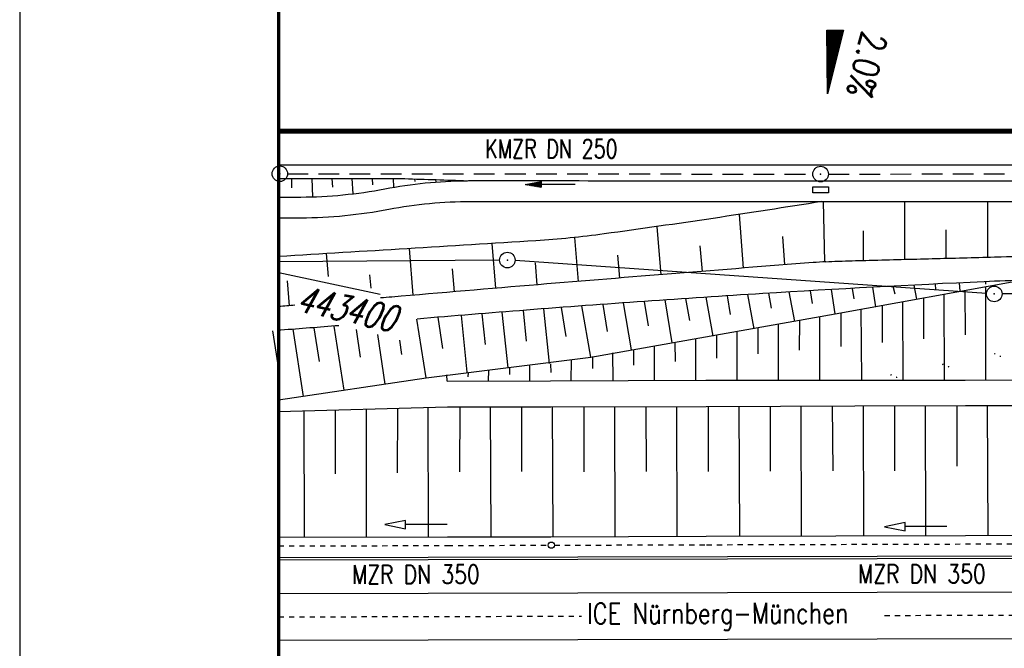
# Model space of a CAD drawing. Extents: x 0 to 1135, y 0 to 420.
# Tile 3 of 61: x 0 to 95, y 150 to 211. Entities that reach past the tile are written whole.
import ezdxf
from ezdxf.enums import TextEntityAlignment as Align

# ---------------------------------------------------------------- set-up
doc = ezdxf.new("R2010")
doc.units = 0
doc.header["$LTSCALE"] = 2
doc.header["$MEASUREMENT"] = 0
for name, pattern in [('ACAD_ISO03W100', [0.5, 0.25, -0.25]), ('ACAD_ISO05W100', [0.5, 0.25, -0.25]), ('AUSGEZOGEN', [0]), ('GESTRICH-X2', [1.5, 1, -0.5]), ('PUNKTX2', [0.5, 0, -0.5])]:
    doc.linetypes.add(name, pattern=pattern)
doc.layers.get('0').update_dxf_attribs({"color": 8, "linetype": 'AUSGEZOGEN'})
for name, color, linetype in [('Bahnachse', 7, 'CONTINUOUS'), ('BOESCHG', 8, 'AUSGEZOGEN'), ('Boeschungen', 15, 'CONTINUOUS'), ('FBRTOP', 8, 'AUSGEZOGEN'), ('GEF', 8, 'AUSGEZOGEN'), ('Gleisachsen', 7, 'CONTINUOUS'), ('GRENZL-BAB', 7, 'AUSGEZOGEN'), ('GRENZP-BAB', 7, 'AUSGEZOGEN'), ('HANGVERDÜBELUNG', 15, 'CONTINUOUS'), ('Kabelanlagen', 15, 'CONTINUOUS'), ('KANAL', 200, 'GESTRICH-X2'), ('MULDE', 8, 'AUSGEZOGEN'), ('NETZ', 250, 'AUSGEZOGEN'), ('PFEIL', 200, 'CONTINUOUS'), ('RAHMEN', 250, 'AUSGEZOGEN'), ('SCHRIFT', 8, 'AUSGEZOGEN'), ('SCHSYMBOL', 200, 'AUSGEZOGEN'), ('TEXTO', 200, 'CONTINUOUS'), ('Tiefenentwaesserung', 15, 'CONTINUOUS')]:
    doc.layers.add(name, color=color, linetype=linetype)
doc.styles.add('ROMANS', font='romans.shx', dxfattribs={"width": 0.8})

# ---------------------------------------------------------------- blocks, each defined once
blk = doc.blocks.new('GST')
at = {"color": 0}
blk.add_circle((0, 0), 0.75, dxfattribs=at)
blk.add_point((0, 0), dxfattribs=at)
blk = doc.blocks.new('17')
blk.add_lwpolyline([(-0.755, -1.218), (0.748, -1.218), (0.748, -1.801), (-0.755, -1.801)], close=True)
blk.add_blockref('GST', (0, 0))
blk = doc.blocks.new('10')
blk.add_blockref('GST', (0, 0))
blk = doc.blocks.new('*X16')
at = {"color": 0}
for p, q in [((725.827, 193.844), (727.436, 195.453)), ((725.827, 193.853), (727.427, 195.453)), ((725.827, 193.861), (727.418, 195.453)), ((725.827, 193.87), (727.409, 195.453)), ((725.827, 193.879), (727.401, 195.453)), ((725.827, 193.888), (727.392, 195.453)), ((725.827, 193.897), (727.383, 195.453)), ((725.827, 193.906), (727.374, 195.453)), ((725.827, 193.914), (727.365, 195.453)), ((725.827, 193.923), (727.356, 195.453)), ((725.827, 193.932), (727.347, 195.453)), ((725.827, 193.941), (727.339, 195.453)), ((725.827, 193.95), (727.33, 195.453)), ((725.827, 193.959), (727.321, 195.453)), ((725.827, 193.967), (727.312, 195.453)), ((725.827, 193.976), (727.303, 195.453)), ((725.827, 193.985), (727.294, 195.453)), ((725.827, 193.994), (727.286, 195.453)), ((725.827, 194.003), (727.277, 195.453)), ((725.827, 194.012), (727.268, 195.453)), ((725.827, 194.02), (727.259, 195.453)), ((725.827, 194.029), (727.25, 195.453)), ((725.827, 194.038), (727.241, 195.453)), ((725.827, 194.047), (727.233, 195.453)), ((725.827, 194.056), (727.224, 195.453)), ((725.827, 194.065), (727.215, 195.453)), ((725.827, 194.073), (727.206, 195.453)), ((725.827, 194.082), (727.197, 195.453)), ((725.827, 194.091), (727.188, 195.453)), ((725.827, 194.1), (727.18, 195.453)), ((725.827, 194.109), (727.171, 195.453)), ((725.827, 194.118), (727.162, 195.453)), ((725.827, 194.127), (727.153, 195.453)), ((725.827, 194.135), (727.144, 195.453)), ((725.827, 194.144), (727.135, 195.453)), ((725.827, 194.153), (727.127, 195.453)), ((725.827, 194.162), (727.118, 195.453)), ((725.827, 194.171), (727.109, 195.453)), ((725.827, 194.18), (727.1, 195.453)), ((725.827, 194.188), (727.091, 195.453)), ((725.827, 194.197), (727.082, 195.453)), ((725.827, 194.206), (727.073, 195.453)), ((725.827, 194.215), (727.065, 195.453)), ((725.827, 194.224), (727.056, 195.453)), ((725.827, 194.233), (727.047, 195.453)), ((725.827, 194.241), (727.038, 195.453)), ((725.827, 194.25), (727.029, 195.453)), ((725.827, 194.259), (727.02, 195.453)), ((725.827, 194.268), (727.012, 195.453)), ((725.827, 194.277), (727.003, 195.453)), ((725.827, 194.286), (726.994, 195.453)), ((725.827, 194.294), (726.985, 195.453)), ((725.827, 194.303), (726.976, 195.453)), ((725.827, 194.312), (726.967, 195.453)), ((725.827, 194.321), (726.959, 195.453)), ((725.827, 194.33), (726.95, 195.453)), ((725.827, 194.339), (726.941, 195.453)), ((725.827, 194.348), (726.932, 195.453)), ((725.827, 194.356), (726.923, 195.453)), ((725.827, 194.365), (726.914, 195.453)), ((725.827, 194.374), (726.906, 195.453)), ((725.827, 194.383), (726.897, 195.453)), ((725.827, 194.392), (726.888, 195.453)), ((725.827, 194.401), (726.879, 195.453)), ((725.827, 194.409), (726.87, 195.453)), ((725.827, 194.418), (726.861, 195.453)), ((725.827, 194.427), (726.853, 195.453)), ((725.827, 194.436), (726.844, 195.453)), ((725.827, 194.445), (726.835, 195.453)), ((725.827, 194.454), (726.826, 195.453)), ((725.827, 194.462), (726.817, 195.453)), ((725.827, 194.471), (726.808, 195.453)), ((725.827, 194.48), (726.799, 195.453)), ((725.827, 194.489), (726.791, 195.453)), ((725.827, 194.498), (726.782, 195.453)), ((725.827, 194.507), (726.773, 195.453)), ((725.827, 194.515), (726.764, 195.453)), ((725.827, 194.524), (726.755, 195.453)), ((725.827, 194.533), (726.746, 195.453)), ((725.827, 194.542), (726.738, 195.453)), ((725.827, 194.551), (726.729, 195.453)), ((725.827, 194.56), (726.72, 195.453)), ((725.827, 194.568), (726.711, 195.453)), ((725.827, 194.577), (726.702, 195.453)), ((725.827, 194.586), (726.693, 195.453)), ((725.827, 194.595), (726.685, 195.453)), ((725.827, 194.604), (726.676, 195.453)), ((725.827, 194.613), (726.667, 195.453)), ((725.827, 194.622), (726.658, 195.453)), ((725.827, 194.63), (726.649, 195.453)), ((725.827, 194.639), (726.64, 195.453)), ((725.827, 194.648), (726.632, 195.453)), ((725.827, 194.657), (726.623, 195.453)), ((725.827, 194.666), (726.614, 195.453)), ((725.827, 194.675), (726.605, 195.453)), ((725.827, 194.683), (726.596, 195.453)), ((725.827, 194.692), (726.587, 195.453)), ((725.827, 194.701), (726.579, 195.453)), ((725.827, 194.71), (726.57, 195.453)), ((725.827, 194.719), (726.561, 195.453)), ((725.827, 194.728), (726.552, 195.453)), ((725.827, 194.736), (726.543, 195.453)), ((725.827, 194.745), (726.534, 195.453)), ((725.827, 194.754), (726.525, 195.453)), ((725.827, 194.763), (726.517, 195.453)), ((725.827, 194.772), (726.508, 195.453)), ((725.827, 194.781), (726.499, 195.453)), ((725.827, 194.789), (726.49, 195.453)), ((725.827, 194.798), (726.481, 195.453)), ((725.827, 194.807), (726.472, 195.453)), ((725.827, 194.816), (726.464, 195.453)), ((725.827, 194.825), (726.455, 195.453)), ((725.827, 194.834), (726.446, 195.453)), ((725.827, 194.842), (726.437, 195.453)), ((725.827, 194.851), (726.428, 195.453)), ((725.827, 194.86), (726.419, 195.453)), ((725.827, 194.869), (726.411, 195.453)), ((725.827, 194.878), (726.402, 195.453)), ((725.827, 194.887), (726.393, 195.453)), ((725.827, 194.896), (726.384, 195.453)), ((725.827, 194.904), (726.375, 195.453)), ((725.827, 194.913), (726.366, 195.453)), ((725.827, 194.922), (726.358, 195.453)), ((725.827, 194.931), (726.349, 195.453)), ((725.827, 194.94), (726.34, 195.453)), ((725.827, 194.949), (726.331, 195.453)), ((725.827, 194.957), (726.322, 195.453)), ((725.827, 194.966), (726.313, 195.453)), ((725.827, 194.975), (726.305, 195.453)), ((725.827, 194.984), (726.296, 195.453)), ((725.827, 194.993), (726.287, 195.453)), ((725.827, 195.002), (726.278, 195.453)), ((725.827, 195.01), (726.269, 195.453)), ((725.827, 195.019), (726.26, 195.453)), ((725.827, 195.028), (726.251, 195.453)), ((725.827, 195.037), (726.243, 195.453)), ((725.827, 195.046), (726.234, 195.453)), ((725.827, 195.055), (726.225, 195.453)), ((725.827, 195.063), (726.216, 195.453)), ((725.827, 195.072), (726.207, 195.453)), ((725.827, 195.081), (726.198, 195.453)), ((725.827, 195.09), (726.19, 195.453)), ((725.827, 195.099), (726.181, 195.453)), ((725.827, 195.108), (726.172, 195.453)), ((725.827, 195.116), (726.163, 195.453)), ((725.827, 195.125), (726.154, 195.453)), ((725.827, 195.134), (726.145, 195.453)), ((725.827, 195.143), (726.137, 195.453)), ((725.827, 195.152), (726.128, 195.453)), ((725.827, 195.161), (726.119, 195.453)), ((725.827, 195.17), (726.11, 195.453)), ((725.827, 195.178), (726.101, 195.453)), ((725.827, 195.187), (726.092, 195.453)), ((725.827, 195.196), (726.084, 195.453)), ((725.827, 195.205), (726.075, 195.453)), ((725.827, 195.214), (726.066, 195.453)), ((725.827, 195.223), (726.057, 195.453)), ((725.827, 195.231), (726.048, 195.453)), ((725.827, 195.24), (726.039, 195.453)), ((725.827, 195.249), (726.031, 195.453)), ((725.827, 195.258), (726.022, 195.453)), ((725.827, 195.267), (726.013, 195.453)), ((725.827, 195.276), (726.004, 195.453)), ((725.827, 195.284), (725.995, 195.453)), ((725.827, 195.293), (725.986, 195.453)), ((725.827, 195.302), (725.977, 195.453)), ((725.827, 195.311), (725.969, 195.453)), ((725.827, 195.32), (725.96, 195.453)), ((725.827, 195.329), (725.951, 195.453)), ((725.827, 195.337), (725.942, 195.453)), ((725.827, 195.346), (725.933, 195.453)), ((725.827, 195.355), (725.924, 195.453)), ((725.827, 195.364), (725.916, 195.453)), ((725.827, 195.373), (725.907, 195.453)), ((725.827, 195.382), (725.898, 195.453)), ((725.827, 195.39), (725.889, 195.453)), ((725.827, 195.399), (725.88, 195.453)), ((725.827, 195.408), (725.871, 195.453)), ((725.827, 195.417), (725.863, 195.453)), ((725.827, 195.426), (725.854, 195.453)), ((725.827, 195.435), (725.845, 195.453)), ((725.827, 195.444), (725.836, 195.453)), ((725.827, 193.826), (727.433, 195.433)), ((725.827, 193.817), (727.43, 195.421)), ((725.827, 193.808), (727.427, 195.409)), ((725.827, 193.799), (727.424, 195.397)), ((725.827, 193.791), (727.421, 195.385)), ((725.827, 193.782), (727.418, 195.373)), ((725.827, 193.773), (727.414, 195.361)), ((725.827, 193.764), (727.411, 195.349)), ((725.827, 193.755), (727.408, 195.337)), ((725.827, 193.746), (727.405, 195.325)), ((725.827, 193.738), (727.402, 195.313)), ((725.827, 193.729), (727.399, 195.301)), ((725.827, 193.72), (727.395, 195.289)), ((725.827, 193.711), (727.392, 195.277)), ((725.827, 193.702), (727.389, 195.265)), ((725.827, 193.693), (727.386, 195.253)), ((725.827, 193.685), (727.383, 195.241)), ((725.827, 193.676), (727.38, 195.229)), ((725.827, 193.667), (727.377, 195.217)), ((725.827, 193.658), (727.373, 195.205)), ((725.827, 193.649), (727.37, 195.193)), ((725.827, 193.64), (727.367, 195.181)), ((725.827, 193.632), (727.364, 195.169)), ((725.827, 193.623), (727.361, 195.157)), ((725.827, 193.614), (727.358, 195.145)), ((725.827, 193.605), (727.354, 195.133)), ((725.827, 193.596), (727.351, 195.121)), ((725.827, 193.587), (727.348, 195.109)), ((725.827, 193.579), (727.345, 195.097)), ((725.827, 193.57), (727.342, 195.085)), ((725.827, 193.561), (727.339, 195.073)), ((725.827, 193.552), (727.336, 195.061)), ((725.827, 193.543), (727.332, 195.049)), ((725.827, 193.534), (727.329, 195.037)), ((725.827, 193.525), (727.326, 195.025)), ((725.827, 193.517), (727.323, 195.013)), ((725.827, 193.508), (727.32, 195.001)), ((725.827, 193.499), (727.317, 194.989)), ((725.827, 193.49), (727.313, 194.977)), ((725.827, 193.481), (727.31, 194.965)), ((725.827, 193.472), (727.307, 194.953)), ((725.827, 193.464), (727.304, 194.941)), ((725.827, 193.455), (727.301, 194.929)), ((725.827, 193.446), (727.298, 194.917)), ((725.827, 193.437), (727.295, 194.905)), ((725.827, 193.428), (727.291, 194.893)), ((725.827, 193.419), (727.288, 194.881)), ((725.827, 193.411), (727.285, 194.869)), ((725.827, 193.402), (727.282, 194.857)), ((725.827, 193.393), (727.279, 194.845)), ((725.827, 193.384), (727.276, 194.833)), ((725.827, 193.375), (727.272, 194.821)), ((725.827, 193.366), (727.269, 194.809)), ((725.827, 193.358), (727.266, 194.797)), ((725.827, 193.349), (727.263, 194.785)), ((725.827, 193.34), (727.26, 194.773)), ((725.827, 193.331), (727.257, 194.761)), ((725.827, 193.322), (727.254, 194.749)), ((725.827, 193.313), (727.25, 194.737)), ((725.827, 193.305), (727.247, 194.725)), ((725.827, 193.296), (727.244, 194.713)), ((725.827, 193.287), (727.241, 194.701)), ((725.827, 193.278), (727.238, 194.689)), ((725.827, 193.269), (727.235, 194.677)), ((725.827, 193.26), (727.231, 194.665)), ((725.827, 193.251), (727.228, 194.653)), ((725.827, 193.243), (727.225, 194.641)), ((725.827, 193.234), (727.222, 194.629)), ((725.827, 193.225), (727.219, 194.617)), ((725.827, 193.216), (727.216, 194.605)), ((725.827, 193.207), (727.213, 194.593)), ((725.827, 193.198), (727.209, 194.581)), ((725.827, 193.19), (727.206, 194.569)), ((725.827, 193.181), (727.203, 194.557)), ((725.827, 193.172), (727.2, 194.545)), ((725.827, 193.163), (727.197, 194.533)), ((725.827, 193.154), (727.194, 194.521)), ((725.827, 193.145), (727.19, 194.509)), ((725.827, 193.137), (727.187, 194.497)), ((725.827, 193.128), (727.184, 194.485)), ((725.827, 193.119), (727.181, 194.473)), ((725.827, 193.11), (727.178, 194.461)), ((725.827, 193.101), (727.175, 194.449)), ((725.827, 193.092), (727.172, 194.437)), ((725.827, 193.084), (727.168, 194.425)), ((725.827, 193.075), (727.165, 194.413)), ((725.827, 193.066), (727.162, 194.401)), ((725.827, 193.057), (727.159, 194.389)), ((725.827, 193.048), (727.156, 194.377)), ((725.827, 193.039), (727.153, 194.365)), ((725.827, 193.031), (727.149, 194.353)), ((725.827, 193.022), (727.146, 194.341)), ((725.827, 193.013), (727.143, 194.329)), ((725.827, 193.004), (727.14, 194.317)), ((725.827, 192.995), (727.137, 194.305)), ((725.827, 192.986), (727.134, 194.293)), ((725.827, 192.977), (727.131, 194.281)), ((725.827, 192.969), (727.127, 194.269)), ((725.827, 192.96), (727.124, 194.257)), ((725.827, 192.951), (727.121, 194.245)), ((725.827, 192.942), (727.118, 194.233)), ((725.827, 192.933), (727.115, 194.221)), ((725.827, 192.924), (727.112, 194.209)), ((725.827, 192.916), (727.108, 194.197)), ((725.827, 192.907), (727.105, 194.185)), ((725.827, 192.898), (727.102, 194.173)), ((725.827, 192.889), (727.099, 194.161)), ((725.827, 192.88), (727.096, 194.15)), ((725.827, 192.871), (727.093, 194.138)), ((725.827, 192.863), (727.09, 194.126)), ((725.827, 192.854), (727.086, 194.114)), ((725.827, 192.845), (727.083, 194.102)), ((725.827, 192.836), (727.08, 194.09)), ((725.827, 192.827), (727.077, 194.078)), ((725.827, 192.818), (727.074, 194.066)), ((725.827, 192.81), (727.071, 194.054)), ((725.827, 192.801), (727.068, 194.042)), ((725.827, 192.792), (727.064, 194.03)), ((725.827, 192.783), (727.061, 194.018)), ((725.827, 192.774), (727.058, 194.006)), ((725.827, 192.765), (727.055, 193.994)), ((725.827, 192.757), (727.052, 193.982)), ((725.827, 192.748), (727.049, 193.97)), ((725.827, 192.739), (727.045, 193.958)), ((725.827, 192.73), (727.042, 193.946)), ((725.827, 192.721), (727.039, 193.934)), ((725.827, 192.712), (727.036, 193.922)), ((725.827, 192.703), (727.033, 193.91)), ((725.827, 192.695), (727.03, 193.898)), ((725.827, 192.686), (727.027, 193.886)), ((725.827, 192.677), (727.023, 193.874)), ((725.827, 192.668), (727.02, 193.862)), ((725.827, 192.659), (727.017, 193.85)), ((725.827, 192.65), (727.014, 193.838)), ((725.827, 192.642), (727.011, 193.826)), ((725.827, 192.633), (727.008, 193.814)), ((725.827, 192.624), (727.004, 193.802)), ((725.827, 192.615), (727.001, 193.79)), ((725.827, 192.606), (726.998, 193.778)), ((725.827, 192.597), (726.995, 193.766)), ((725.827, 192.589), (726.992, 193.754)), ((725.827, 192.58), (726.989, 193.742)), ((725.827, 192.571), (726.986, 193.73)), ((725.827, 192.562), (726.982, 193.718)), ((725.827, 192.553), (726.979, 193.706)), ((725.827, 192.544), (726.976, 193.694)), ((725.827, 192.536), (726.973, 193.682)), ((725.827, 192.527), (726.97, 193.67)), ((725.827, 192.518), (726.967, 193.658)), ((725.827, 192.509), (726.963, 193.646)), ((725.827, 192.5), (726.96, 193.634)), ((725.827, 192.491), (726.957, 193.622)), ((725.827, 192.483), (726.954, 193.61)), ((725.827, 192.474), (726.951, 193.598)), ((725.827, 192.465), (726.948, 193.586)), ((725.827, 192.456), (726.945, 193.574)), ((725.827, 192.447), (726.941, 193.562)), ((725.827, 192.438), (726.938, 193.55)), ((725.827, 192.429), (726.935, 193.538)), ((725.827, 192.421), (726.932, 193.526)), ((725.827, 192.412), (726.929, 193.514)), ((725.827, 192.403), (726.926, 193.502)), ((725.827, 192.394), (726.922, 193.49)), ((725.827, 192.385), (726.919, 193.478)), ((725.827, 192.376), (726.916, 193.466)), ((725.827, 192.368), (726.913, 193.454)), ((725.827, 192.359), (726.91, 193.442)), ((725.827, 192.35), (726.907, 193.43)), ((725.827, 192.341), (726.904, 193.418)), ((725.827, 192.332), (726.9, 193.406)), ((725.827, 192.323), (726.897, 193.394)), ((725.827, 192.315), (726.894, 193.382)), ((725.827, 192.306), (726.891, 193.37)), ((725.827, 192.297), (726.888, 193.358)), ((725.827, 192.288), (726.885, 193.346)), ((725.827, 192.279), (726.881, 193.334)), ((725.827, 192.27), (726.878, 193.322)), ((725.827, 192.262), (726.875, 193.31)), ((725.827, 192.253), (726.872, 193.298)), ((725.827, 192.244), (726.869, 193.286)), ((725.827, 192.235), (726.866, 193.274)), ((725.827, 192.226), (726.863, 193.262)), ((725.827, 192.217), (726.859, 193.25)), ((725.827, 192.209), (726.856, 193.238)), ((725.827, 192.2), (726.853, 193.226)), ((725.827, 192.191), (726.85, 193.214)), ((725.827, 192.182), (726.847, 193.202)), ((725.827, 192.173), (726.844, 193.19)), ((725.827, 192.164), (726.84, 193.178)), ((725.827, 192.155), (726.837, 193.166)), ((725.827, 192.147), (726.834, 193.154)), ((725.827, 192.138), (726.831, 193.142)), ((725.827, 192.129), (726.828, 193.13)), ((725.827, 192.12), (726.825, 193.118)), ((725.827, 192.111), (726.822, 193.106)), ((725.827, 192.102), (726.818, 193.094)), ((725.827, 192.094), (726.815, 193.082)), ((725.827, 192.085), (726.812, 193.07)), ((725.827, 192.076), (726.809, 193.058)), ((725.827, 192.067), (726.806, 193.046)), ((725.827, 192.058), (726.803, 193.034)), ((725.827, 192.049), (726.799, 193.022)), ((725.827, 192.041), (726.796, 193.01)), ((725.827, 192.032), (726.793, 192.998)), ((725.827, 192.023), (726.79, 192.986)), ((725.827, 192.014), (726.787, 192.974)), ((725.827, 192.005), (726.784, 192.962)), ((725.827, 191.996), (726.781, 192.95)), ((725.827, 191.988), (726.777, 192.938)), ((725.827, 191.979), (726.774, 192.926)), ((725.827, 191.97), (726.771, 192.914)), ((725.827, 191.961), (726.768, 192.902)), ((725.827, 191.952), (726.765, 192.89)), ((725.827, 191.943), (726.762, 192.878)), ((725.827, 191.935), (726.758, 192.866)), ((725.827, 191.926), (726.755, 192.854)), ((725.827, 191.917), (726.752, 192.842)), ((725.827, 191.908), (726.749, 192.83)), ((725.827, 191.899), (726.746, 192.818)), ((725.827, 191.89), (726.743, 192.806)), ((725.827, 191.881), (726.74, 192.794)), ((725.827, 191.873), (726.736, 192.782)), ((725.827, 191.864), (726.733, 192.77)), ((725.827, 191.855), (726.73, 192.758)), ((725.827, 191.846), (726.727, 192.746)), ((725.827, 191.837), (726.724, 192.734)), ((725.827, 191.828), (726.721, 192.722)), ((725.827, 191.82), (726.717, 192.71)), ((725.827, 191.811), (726.714, 192.698)), ((725.827, 191.802), (726.711, 192.686)), ((725.827, 191.793), (726.708, 192.674)), ((725.827, 191.784), (726.705, 192.662)), ((725.827, 191.775), (726.702, 192.65)), ((725.827, 191.767), (726.699, 192.639)), ((725.827, 191.758), (726.695, 192.627)), ((725.827, 191.749), (726.692, 192.615)), ((725.827, 191.74), (726.689, 192.603)), ((725.827, 191.731), (726.686, 192.591)), ((725.827, 191.722), (726.683, 192.579)), ((725.827, 191.714), (726.68, 192.567)), ((725.827, 191.705), (726.677, 192.555)), ((725.827, 191.696), (726.673, 192.543)), ((725.827, 191.687), (726.67, 192.531)), ((725.827, 191.678), (726.667, 192.519)), ((725.827, 191.669), (726.664, 192.507)), ((725.827, 191.66), (726.661, 192.495)), ((725.827, 191.652), (726.658, 192.483)), ((725.827, 191.643), (726.654, 192.471)), ((725.827, 191.634), (726.651, 192.459)), ((725.827, 191.625), (726.648, 192.447)), ((725.827, 191.616), (726.645, 192.435)), ((725.827, 191.607), (726.642, 192.423)), ((725.827, 191.599), (726.639, 192.411)), ((725.827, 191.59), (726.636, 192.399)), ((725.827, 191.581), (726.632, 192.387)), ((725.827, 191.572), (726.629, 192.375)), ((725.827, 191.563), (726.626, 192.363)), ((725.827, 191.554), (726.623, 192.351)), ((725.827, 191.546), (726.62, 192.339)), ((725.827, 191.537), (726.617, 192.327)), ((725.827, 191.528), (726.613, 192.315)), ((725.827, 191.519), (726.61, 192.303)), ((725.827, 191.51), (726.607, 192.291)), ((725.827, 191.501), (726.604, 192.279)), ((725.827, 191.493), (726.601, 192.267)), ((725.827, 191.484), (726.598, 192.255)), ((725.827, 191.475), (726.595, 192.243)), ((725.827, 191.466), (726.591, 192.231)), ((725.827, 191.457), (726.588, 192.219)), ((725.827, 191.448), (726.585, 192.207)), ((725.827, 191.44), (726.582, 192.195)), ((725.827, 191.431), (726.579, 192.183)), ((725.827, 191.422), (726.576, 192.171)), ((725.827, 191.413), (726.572, 192.159)), ((725.827, 191.404), (726.569, 192.147)), ((725.827, 191.395), (726.566, 192.135)), ((725.827, 191.386), (726.563, 192.123)), ((725.827, 191.378), (726.56, 192.111)), ((725.827, 191.369), (726.557, 192.099)), ((725.827, 191.36), (726.554, 192.087)), ((725.827, 191.351), (726.55, 192.075)), ((725.827, 191.342), (726.547, 192.063)), ((725.827, 191.333), (726.544, 192.051)), ((725.827, 191.325), (726.541, 192.039)), ((725.827, 191.316), (726.538, 192.027)), ((725.827, 191.307), (726.535, 192.015)), ((725.827, 191.298), (726.531, 192.003)), ((725.827, 191.289), (726.528, 191.991)), ((725.827, 191.28), (726.525, 191.979)), ((725.827, 191.272), (726.522, 191.967)), ((725.827, 191.263), (726.519, 191.955)), ((725.827, 191.254), (726.516, 191.943)), ((725.827, 191.245), (726.513, 191.931)), ((725.827, 191.236), (726.509, 191.919)), ((725.827, 191.227), (726.506, 191.907)), ((725.827, 191.219), (726.503, 191.895)), ((725.827, 191.21), (726.5, 191.883)), ((725.827, 191.201), (726.497, 191.871)), ((725.827, 191.192), (726.494, 191.859)), ((725.827, 191.183), (726.49, 191.847)), ((725.827, 191.174), (726.487, 191.835)), ((725.827, 191.166), (726.484, 191.823)), ((725.827, 191.157), (726.481, 191.811)), ((725.827, 191.148), (726.478, 191.799)), ((725.827, 191.139), (726.475, 191.787)), ((725.827, 191.13), (726.472, 191.775)), ((725.827, 191.121), (726.468, 191.763)), ((725.827, 191.112), (726.465, 191.751)), ((725.827, 191.104), (726.462, 191.739)), ((725.827, 191.095), (726.459, 191.727)), ((725.827, 191.086), (726.456, 191.715)), ((725.827, 191.077), (726.453, 191.703)), ((725.827, 191.068), (726.449, 191.691)), ((725.827, 191.059), (726.446, 191.679)), ((725.827, 191.051), (726.443, 191.667)), ((725.827, 191.042), (726.44, 191.655)), ((725.827, 191.033), (726.437, 191.643)), ((725.827, 191.024), (726.434, 191.631)), ((725.827, 191.015), (726.431, 191.619)), ((725.827, 191.006), (726.427, 191.607)), ((725.827, 190.998), (726.424, 191.595)), ((725.827, 190.989), (726.421, 191.583)), ((725.827, 190.98), (726.418, 191.571)), ((725.827, 190.971), (726.415, 191.559)), ((725.827, 190.962), (726.412, 191.547)), ((725.827, 190.953), (726.408, 191.535)), ((725.827, 190.945), (726.405, 191.523)), ((725.827, 190.936), (726.402, 191.511)), ((725.827, 190.927), (726.399, 191.499)), ((725.827, 190.918), (726.396, 191.487)), ((725.827, 190.909), (726.393, 191.475)), ((725.827, 190.9), (726.39, 191.463)), ((725.827, 190.892), (726.386, 191.451)), ((725.827, 190.883), (726.383, 191.439)), ((725.827, 190.874), (726.38, 191.427)), ((725.827, 190.865), (726.377, 191.415)), ((725.827, 190.856), (726.374, 191.403)), ((725.827, 190.847), (726.371, 191.391)), ((725.827, 190.838), (726.367, 191.379)), ((725.827, 190.83), (726.364, 191.367)), ((725.827, 190.821), (726.361, 191.355)), ((725.827, 190.812), (726.358, 191.343)), ((725.827, 190.803), (726.355, 191.331)), ((725.827, 190.794), (726.352, 191.319)), ((725.827, 190.785), (726.349, 191.307)), ((725.827, 190.777), (726.345, 191.295)), ((725.827, 190.768), (726.342, 191.283)), ((725.827, 190.759), (726.339, 191.271)), ((725.827, 190.75), (726.336, 191.259)), ((725.827, 190.741), (726.333, 191.247)), ((725.827, 190.732), (726.33, 191.235)), ((725.827, 190.724), (726.326, 191.223)), ((725.827, 190.715), (726.323, 191.211)), ((725.827, 190.706), (726.32, 191.199)), ((725.827, 190.697), (726.317, 191.187)), ((725.827, 190.688), (726.314, 191.175)), ((725.827, 190.679), (726.311, 191.163)), ((725.827, 190.671), (726.308, 191.151)), ((725.827, 190.662), (726.304, 191.139)), ((725.827, 190.653), (726.301, 191.128)), ((725.827, 190.644), (726.298, 191.116)), ((725.827, 190.635), (726.295, 191.104)), ((725.827, 190.626), (726.292, 191.092)), ((725.827, 190.618), (726.289, 191.08)), ((725.827, 190.609), (726.286, 191.068)), ((725.827, 190.6), (726.282, 191.056)), ((725.827, 190.591), (726.279, 191.044)), ((725.827, 190.582), (726.276, 191.032)), ((725.827, 190.573), (726.273, 191.02)), ((725.827, 190.564), (726.27, 191.008)), ((725.827, 190.556), (726.267, 190.996)), ((725.827, 190.547), (726.263, 190.984)), ((725.827, 190.538), (726.26, 190.972)), ((725.827, 190.529), (726.257, 190.96)), ((725.827, 190.52), (726.254, 190.948)), ((725.827, 190.511), (726.251, 190.936)), ((725.827, 190.503), (726.248, 190.924)), ((725.827, 190.494), (726.245, 190.912)), ((725.827, 190.485), (726.241, 190.9)), ((725.827, 190.476), (726.238, 190.888)), ((725.827, 190.467), (726.235, 190.876)), ((725.827, 190.458), (726.232, 190.864)), ((725.827, 190.45), (726.229, 190.852)), ((725.827, 190.441), (726.226, 190.84)), ((725.827, 190.432), (726.222, 190.828)), ((725.827, 190.423), (726.219, 190.816)), ((725.827, 190.414), (726.216, 190.804)), ((725.827, 190.405), (726.213, 190.792)), ((725.827, 190.397), (726.21, 190.78)), ((725.827, 190.388), (726.207, 190.768)), ((725.827, 190.379), (726.204, 190.756)), ((725.827, 190.37), (726.2, 190.744)), ((725.827, 190.361), (726.197, 190.732)), ((725.827, 190.352), (726.194, 190.72)), ((725.827, 190.344), (726.191, 190.708)), ((725.827, 190.335), (726.188, 190.696)), ((725.827, 190.326), (726.185, 190.684)), ((725.827, 190.317), (726.181, 190.672)), ((725.827, 190.308), (726.178, 190.66)), ((725.827, 190.299), (726.175, 190.648)), ((725.827, 190.29), (726.172, 190.636)), ((725.827, 190.282), (726.169, 190.624)), ((725.827, 190.273), (726.166, 190.612)), ((725.827, 190.264), (726.163, 190.6)), ((725.827, 190.255), (726.159, 190.588)), ((725.827, 190.246), (726.156, 190.576)), ((725.827, 190.237), (726.153, 190.564)), ((725.827, 190.229), (726.15, 190.552)), ((725.827, 190.22), (726.147, 190.54)), ((725.827, 190.211), (726.144, 190.528)), ((725.827, 190.202), (726.14, 190.516)), ((725.827, 190.193), (726.137, 190.504)), ((725.827, 190.184), (726.134, 190.492)), ((725.827, 190.176), (726.131, 190.48)), ((725.827, 190.167), (726.128, 190.468)), ((725.827, 190.158), (726.125, 190.456)), ((725.827, 190.149), (726.122, 190.444)), ((725.827, 190.14), (726.118, 190.432)), ((725.827, 190.131), (726.115, 190.42)), ((725.827, 190.123), (726.112, 190.408)), ((725.827, 190.114), (726.109, 190.396)), ((725.827, 190.105), (726.106, 190.384)), ((725.827, 190.096), (726.103, 190.372)), ((725.827, 190.087), (726.099, 190.36)), ((725.827, 190.078), (726.096, 190.348)), ((725.827, 190.07), (726.093, 190.336)), ((725.827, 190.061), (726.09, 190.324)), ((725.827, 190.052), (726.087, 190.312)), ((725.827, 190.043), (726.084, 190.3)), ((725.827, 190.034), (726.081, 190.288)), ((725.827, 190.025), (726.077, 190.276)), ((725.827, 190.016), (726.074, 190.264)), ((725.827, 190.008), (726.071, 190.252)), ((725.827, 189.999), (726.068, 190.24)), ((725.827, 189.99), (726.065, 190.228)), ((725.827, 189.981), (726.062, 190.216)), ((725.827, 189.972), (726.058, 190.204)), ((725.827, 189.963), (726.055, 190.192)), ((725.827, 189.955), (726.052, 190.18)), ((725.827, 189.946), (726.049, 190.168)), ((725.827, 189.937), (726.046, 190.156)), ((725.827, 189.928), (726.043, 190.144)), ((725.827, 189.919), (726.04, 190.132)), ((725.827, 189.91), (726.036, 190.12)), ((725.827, 189.902), (726.033, 190.108)), ((725.827, 189.893), (726.03, 190.096)), ((725.827, 189.884), (726.027, 190.084)), ((725.827, 189.875), (726.024, 190.072)), ((725.827, 189.866), (726.021, 190.06)), ((725.827, 189.857), (726.017, 190.048)), ((725.827, 189.849), (726.014, 190.036)), ((725.827, 189.84), (726.011, 190.024)), ((725.827, 189.831), (726.008, 190.012)), ((725.827, 189.822), (726.005, 190)), ((725.827, 189.813), (726.002, 189.988)), ((725.827, 189.804), (725.999, 189.976)), ((725.827, 189.796), (725.995, 189.964)), ((725.827, 189.787), (725.992, 189.952)), ((725.827, 189.778), (725.989, 189.94)), ((725.827, 189.769), (725.986, 189.928)), ((725.827, 189.76), (725.983, 189.916)), ((725.827, 189.751), (725.98, 189.904)), ((725.827, 189.742), (725.976, 189.892)), ((725.827, 189.734), (725.973, 189.88)), ((725.827, 189.725), (725.97, 189.868)), ((725.827, 189.716), (725.967, 189.856)), ((725.827, 189.707), (725.964, 189.844)), ((725.827, 189.698), (725.961, 189.832)), ((725.827, 189.689), (725.958, 189.82)), ((725.827, 189.681), (725.954, 189.808)), ((725.827, 189.672), (725.951, 189.796)), ((725.827, 189.663), (725.948, 189.784)), ((725.827, 189.654), (725.945, 189.772)), ((725.827, 189.645), (725.942, 189.76)), ((725.827, 189.636), (725.939, 189.748)), ((725.827, 189.628), (725.935, 189.736)), ((725.827, 189.619), (725.932, 189.724)), ((725.827, 189.61), (725.929, 189.712)), ((725.827, 189.601), (725.926, 189.7)), ((725.827, 189.592), (725.923, 189.688)), ((725.827, 189.583), (725.92, 189.676)), ((725.827, 189.575), (725.917, 189.664)), ((725.827, 189.566), (725.913, 189.652)), ((725.827, 189.557), (725.91, 189.64)), ((725.827, 189.548), (725.907, 189.628)), ((725.827, 189.539), (725.904, 189.616)), ((725.827, 189.53), (725.901, 189.605)), ((725.827, 189.521), (725.898, 189.593)), ((725.827, 189.513), (725.895, 189.581)), ((725.827, 189.504), (725.891, 189.569)), ((725.827, 189.495), (725.888, 189.557)), ((725.827, 189.486), (725.885, 189.545)), ((725.827, 189.477), (725.882, 189.533)), ((725.827, 189.468), (725.879, 189.521)), ((725.827, 189.46), (725.876, 189.509)), ((725.827, 189.451), (725.872, 189.497)), ((725.827, 189.442), (725.869, 189.485)), ((725.827, 189.433), (725.866, 189.473)), ((725.827, 189.424), (725.863, 189.461)), ((725.827, 189.415), (725.86, 189.449)), ((725.827, 189.407), (725.857, 189.437)), ((725.827, 189.398), (725.854, 189.425)), ((725.827, 189.389), (725.85, 189.413)), ((725.827, 189.38), (725.847, 189.401)), ((725.827, 189.371), (725.844, 189.389)), ((725.827, 189.362), (725.841, 189.377)), ((725.827, 189.354), (725.838, 189.365)), ((725.827, 189.345), (725.835, 189.353)), ((725.827, 189.336), (725.831, 189.341))]:
    blk.add_line(p, q, dxfattribs=at)
blk = doc.blocks.new('GEF')
at = {"color": 0}
for p, q in [((0.01, 0.018), (0.01, 6.148)), ((1.622, 6.148), (0.01, 0.018)), ((0.01, 6.148), (1.622, 6.148))]:
    blk.add_line(p, q, dxfattribs=at)
blk.add_blockref('*X16', (-725.817, -189.305), dxfattribs=at)
blk = doc.blocks.new('PFEIL2')
at = {"color": 0}
for p, q in [((0.88, 0.002), (-2.401, -0.012)), ((0.881, -0.271), (0.879, 0.276)), ((0.879, 0.276), (2.429, 0.009)), ((0.911, 0.27), (0.879, 0.265)), ((0.965, 0.261), (0.879, 0.246)), ((1.019, 0.252), (0.879, 0.228)), ((1.073, 0.242), (0.879, 0.209)), ((1.127, 0.233), (0.879, 0.191)), ((1.181, 0.224), (0.879, 0.172)), ((1.235, 0.214), (0.879, 0.154)), ((1.289, 0.205), (0.879, 0.135)), ((1.343, 0.196), (0.879, 0.117)), ((1.397, 0.187), (0.879, 0.098)), ((1.451, 0.177), (0.879, 0.08)), ((1.505, 0.168), (0.879, 0.061)), ((1.559, 0.159), (0.88, 0.043)), ((1.613, 0.149), (0.88, 0.024)), ((1.668, 0.14), (0.88, 0.006)), ((1.722, 0.131), (0.88, -0.013)), ((1.776, 0.121), (0.88, -0.031)), ((1.83, 0.112), (0.88, -0.05)), ((1.884, 0.103), (0.88, -0.068)), ((1.938, 0.094), (0.88, -0.087)), ((1.992, 0.084), (0.88, -0.105)), ((2.046, 0.075), (0.88, -0.124)), ((2.1, 0.066), (0.88, -0.142)), ((2.154, 0.056), (0.88, -0.161)), ((2.208, 0.047), (0.88, -0.179)), ((2.262, 0.038), (0.881, -0.198)), ((2.316, 0.029), (0.881, -0.216)), ((2.37, 0.019), (0.881, -0.235)), ((2.424, 0.01), (0.881, -0.253)), ((2.429, 0.009), (0.881, -0.271))]:
    blk.add_line(p, q, dxfattribs=at)

msp = doc.modelspace()

# ---------------------------------------------------------------- linework, layer by layer
at = {"layer": 'Bahnachse', "linetype": 'ACAD_ISO05W100'}
for points in [[(25, 153.28), (54.231, 153.35)], [(83.494, 153.42), (117.147, 153.501)]]:
    msp.add_lwpolyline(points, dxfattribs=at)
at = {"layer": 'BOESCHG'}
for p, q in [((25.38, 195.554), (25.38, 195.555)), ((26.285, 194.661), (26.281, 195.554)), ((27.38, 195.554), (27.38, 195.556)), ((28.289, 193.792), (28.234, 195.555)), ((29.38, 195.555), (29.38, 195.556)), ((30.223, 194.727), (30.159, 195.556)), ((31.38, 195.555), (31.38, 195.557)), ((32.21, 194.089), (32.098, 195.556)), ((33.38, 195.556), (33.38, 195.557)), ((34.08, 194.959), (34.058, 195.556)), ((35.38, 195.555), (35.38, 195.557)), ((36.106, 194.717), (36.086, 195.555)), ((37.38, 195.539), (37.38, 195.54)), ((38.173, 195.269), (38.143, 195.515)), ((39.379, 195.475), (39.379, 195.477)), ((40.193, 195.221), (40.175, 195.45)), ((41.378, 195.41), (41.378, 195.412)), ((42.189, 195.328), (42.188, 195.384)), ((77.725, 187.525), (77.61, 193.336)), ((85.45, 187.763), (85.45, 193.337)), ((93.45, 187.973), (93.45, 193.337)), ((69.45, 192.09), (69.859, 186.918)), ((61.511, 190.923), (61.885, 186.282)), ((81.45, 187.657), (81.45, 190.497)), ((89.45, 187.867), (89.45, 190.602)), ((45.578, 189.29), (45.938, 184.972)), ((53.563, 189.868), (53.911, 185.633)), ((73.633, 189.966), (73.847, 187.232)), ((29.6, 188.312), (29.787, 186.102)), ((37.585, 188.797), (37.967, 184.301)), ((65.676, 189.05), (65.872, 186.602)), ((49.749, 187.422), (49.925, 185.304)), ((57.718, 188.162), (57.898, 185.959)), ((41.767, 186.84), (41.952, 184.638)), ((25.809, 185.682), (26.009, 183.29)), ((33.786, 186.258), (33.893, 184.993))]:
    msp.add_line(p, q, dxfattribs=at)
for points in [[(77.836, 187.531, -0.001412), (78.977, 187.584, -0.003834), (79.398, 187.599, -0.000011), (82.003, 187.672, -0.00032), (82.092, 187.674, -0.000187), (88.099, 187.833, 0.000449), (94.107, 187.991, 0.000027), (94.274, 187.996, 0.000001), (102.177, 188.212, 0.000121), (109.368, 188.41, -0.000076), (120.763, 188.726, -0.024953), (143.113, 188.225, 0.01921), (172.128, 187.243, 0.011672), (187.002, 187.658, -0.018262), (196.514, 187.798, -0.010757), (206.169, 187.38, 0.012049), (214.79, 187.028, 0.001472), (222.97, 186.916, 0.003103), (226.851, 186.899, 0.004886), (237.847, 187.025, -0.004363), (250.159, 187.178, -0.002612), (270.408, 187.149, 0.002576), (290.937, 187.118, 0.00157)], [(25, 195.553, -0.000259), (36.534, 195.555, -0.007602), (37.174, 195.545, -0.000804), (43.219, 195.349)], [(77.45, 193.336, -0.00573), (56.435, 190.214, -0.018337), (49.828, 189.556, -0.000783), (25, 188.037, -0.009597)], [(77.836, 187.531, 0.005259), (76.597, 187.448, 0.001252), (50.064, 185.317, 0.000608), (35.934, 184.129, -0.000048), (34.849, 184.036, -0.002897)], [(150.379, 173.281, 0.049941), (149.035, 176.781, 0.068294), (147.477, 179.044, 0.018114), (145.193, 181.373, 0.040338), (144.052, 182.293, 0.05374), (141.042, 183.9, 0.055171), (137.841, 184.795, 0.025452), (132.134, 185.435, 0.013254), (121.117, 185.813, 0.003805), (101.201, 185.815, 0.009367), (93.112, 185.603, 0.004247), (71.742, 184.46, 0.003972), (48.915, 182.863, 0.001684), (38.358, 182.004, -0.003131)], [(26.574, 183.338, -0.00007), (25, 183.207, -0.002897)], [(30.798, 181.362, -0.001778), (25.222, 180.928, -0.000062), (25, 180.911, -0.00171)]]:
    msp.add_lwpolyline(points, format="xyb", dxfattribs=at)
at = {"layer": 'Boeschungen', "linetype": 'Continuous'}
for p, q in [((78.731, 182.508), (96.51, 185.729)), ((55.123, 178.337), (78.731, 182.508)), ((39.245, 176.337), (55.123, 178.337)), ((25, 174.216), (39.245, 176.337))]:
    msp.add_line(p, q, dxfattribs=at)
for points in [[(88.372, 185.381), (88.419, 184.856)], [(90.787, 184.692), (90.729, 185.494)], [(93.26, 185.367), (93.26, 185.61)], [(72.3, 184.495), (72.545, 183.054)], [(74.836, 181.762), (74.295, 184.616)], [(76.309, 184.735), (76.516, 183.518)], [(78.731, 182.508), (78.369, 184.854)], [(80.366, 184.965), (80.537, 183.963)], [(82.664, 183.195), (82.359, 185.074)], [(84.302, 185.176), (84.489, 184.448)], [(86.607, 183.931), (86.358, 185.281)], [(91.239, 184.774), (91.283, 180.468)], [(93.269, 176.131), (93.261, 185.142)], [(59.056, 179.024), (58.295, 183.563)], [(60.287, 183.704), (60.679, 181.334)], [(62.989, 179.711), (62.307, 183.844)], [(64.294, 183.979), (64.678, 181.853)], [(66.96, 180.339), (66.288, 184.112)], [(68.293, 184.242), (68.598, 182.449)], [(70.903, 181.075), (70.291, 184.37)], [(85.285, 176.134), (85.269, 183.657)], [(87.246, 184.049), (87.266, 180.106)], [(89.277, 176.144), (89.262, 184.382)], [(44.606, 182.521), (44.951, 179.557)], [(47.173, 177.288), (46.581, 182.679)], [(48.621, 182.84), (48.908, 179.881)], [(51.151, 177.71), (50.588, 182.992)], [(52.278, 183.121), (52.74, 180.334)], [(55.123, 178.337), (54.264, 183.27)], [(56.307, 183.42), (56.728, 180.804)], [(79.262, 182.598), (79.283, 179.371)], [(81.294, 176.125), (81.228, 182.942)], [(83.254, 183.324), (83.25, 179.744)], [(39.245, 176.337), (38.356, 182.003)], [(40.362, 182.172), (40.827, 179.167)], [(43.195, 176.866), (42.643, 182.361)], [(75.269, 181.873), (75.266, 179.009)], [(77.253, 176.126), (77.236, 182.216)], [(24.393, 180.866), (24.906, 177.582)], [(27.401, 174.541), (26.403, 181.016)], [(28.412, 181.171), (28.905, 177.924)], [(31.313, 175.13), (30.371, 181.327)], [(32.471, 180.98), (32.875, 178.328)], [(69.27, 176.107), (69.251, 180.766)], [(71.277, 181.148), (71.25, 178.647)], [(73.262, 176.117), (73.244, 181.491)], [(35.274, 175.709), (34.57, 180.517)], [(36.672, 179.968), (36.866, 178.588)], [(63.254, 179.756), (63.266, 177.912)], [(65.279, 176.098), (65.269, 180.089)], [(67.285, 180.422), (67.272, 178.226)], [(57.296, 176.079), (57.257, 178.747)], [(59.272, 179.08), (59.249, 177.55)], [(61.287, 176.088), (61.288, 179.413)], [(53.255, 176.08), (53.264, 178.021)], [(55.29, 178.403), (55.293, 177.226)], [(43.293, 176.845), (43.258, 176.444)], [(45.262, 176.012), (45.287, 177.081)], [(47.271, 177.267), (47.291, 176.649)], [(49.253, 176.022), (49.265, 177.502)], [(51.249, 177.689), (51.276, 176.864)], [(41.27, 176.003), (41.25, 176.621)], [(41.27, 176.003), (51.254, 176.051), (66.25, 176.093), (80.634, 176.111)], [(80.634, 176.111), (91.267, 176.124), (100.135, 176.152)], [(25, 173.086), (41.302, 173.541), (51.276, 173.54), (66.271, 173.582), (80.64, 173.628)], [(27.494, 160.967), (27.459, 173.148)], [(30.441, 173.221), (30.448, 167.082)], [(33.476, 160.957), (33.473, 173.284)], [(36.465, 173.406), (36.451, 167.169)], [(39.469, 160.995), (39.448, 173.48)], [(42.479, 173.543), (42.455, 167.257)], [(45.51, 161.004), (45.44, 173.518)], [(48.461, 173.533), (48.447, 167.296)], [(51.492, 161.007), (51.433, 173.557)], [(54.454, 173.571), (54.478, 167.275)], [(57.485, 161.024), (57.464, 173.536)], [(60.436, 173.561), (60.471, 167.313)], [(63.467, 161.042), (63.457, 173.575)], [(66.477, 173.589), (66.453, 167.303)], [(69.508, 161.07), (69.449, 173.614)], [(72.459, 173.579), (72.445, 167.342)], [(75.49, 161.059), (75.431, 173.603)], [(78.452, 173.617), (78.487, 167.37)], [(80.64, 173.628), (91.3, 173.662), (99.207, 173.675)], [(81.483, 161.098), (81.473, 173.631)], [(84.444, 173.656), (84.469, 167.36)], [(87.475, 161.137), (87.455, 173.621)], [(90.475, 173.635), (90.462, 167.812)], [(93.506, 161.129), (93.447, 173.666)], [(25, 160.955), (41.313, 161.007), (51.286, 161.006), (66.282, 161.049), (91.31, 161.129), (121.323, 161.166)]]:
    msp.add_lwpolyline(points, dxfattribs=at)
at = {"layer": 'FBRTOP', "const_width": 0.5}
for points in [[(25, 200.13), (47.231, 200.13)], [(47.231, 200.13), (122.231, 200.13), (322.231, 200.13), (472.231, 200.131), (647.231, 200.13), (679.175, 200.13)]]:
    msp.add_lwpolyline(points, dxfattribs=at)
at = {"layer": 'FBRTOP'}
for points in [[(25, 196.88), (47.231, 196.88)], [(47.231, 196.88), (122.231, 196.88), (322.231, 196.88), (413.451, 196.88)]]:
    msp.add_lwpolyline(points, dxfattribs=at)
at = {"layer": 'Gleisachsen', "linetype": 'Continuous'}
for p, q in [((25, 155.53), (135.938, 155.796)), ((25, 151.03), (135.937, 151.296))]:
    msp.add_line(p, q, dxfattribs=at)
at = {"layer": 'GRENZL-BAB'}
for p, q in [((46.329, 187.686), (25, 187.532)), ((93.338, 184.48), (47.827, 187.64)), ((198.551, 184.64), (94.836, 184.429))]:
    msp.add_line(p, q, dxfattribs=at)
at = {"layer": 'HANGVERDÜBELUNG', "linetype": 'PUNKTX2'}
for centre in [(94.362, 178.453), (89.363, 177.447), (84.366, 176.441)]:
    msp.add_circle(centre, 0.3, dxfattribs=at)
at = {"layer": 'Kabelanlagen', "linetype": 'Continuous'}
for p, q in [((25, 158.99), (111.784, 159.198)), ((25, 158.78), (111.784, 158.988))]:
    msp.add_line(p, q, dxfattribs=at)
at = {"layer": 'KANAL'}
for p, q in [((25.851, 196.015), (76.577, 195.986)), ((78.079, 195.983), (123.456, 196.052))]:
    msp.add_line(p, q, dxfattribs=at)
at = {"layer": 'MULDE'}
for points in [[(25, 193.763, 0.000351), (27.132, 193.772, 0.046083), (35.25, 194.562, -0.04467), (43.096, 195.348, -0.000382)], [(43.096, 195.348, -0.00253), (43.543, 195.351, -0.000382), (57.515, 195.347, 0.000267), (77.45, 195.336), (122.231, 195.336), (322.231, 195.336, 0.000002), (347.993, 195.336), (424.255, 195.336)], [(25, 191.763, 0.000352), (27.142, 191.772, 0.046083), (35.626, 192.598, -0.047205), (43.544, 193.351, -0.000382), (57.513, 193.347, 0.000267), (77.45, 193.336)], [(77.45, 193.336), (122.231, 193.336), (322.231, 193.336, 0.000002), (347.993, 193.336), (414.177, 193.336)]]:
    msp.add_lwpolyline(points, format="xyb", dxfattribs=at)
at = {"layer": 'NETZ'}
msp.add_line((25.02, 186.508), (34.796, 184.401), dxfattribs=at)
at = {"layer": 'RAHMEN'}
msp.add_line((0, 420), (0, 0), dxfattribs=at)
at = {"layer": 'RAHMEN', "const_width": 0.35}
msp.add_lwpolyline([(25, 5), (1130, 5), (1130, 415), (25, 415), (25, 5)], dxfattribs=at)
at = {"layer": 'Tiefenentwaesserung', "linetype": 'Continuous'}
for points in [[(41.257, 162.19), (37.257, 162.18), (37.256, 162.58), (35.257, 162.175), (37.258, 161.78), (37.257, 162.18)], [(89.498, 161.989), (85.498, 161.979), (85.497, 162.379), (83.498, 161.974), (85.499, 161.579), (85.498, 161.979)]]:
    msp.add_lwpolyline(points, dxfattribs=at)
at = {"layer": 'Tiefenentwaesserung', "linetype": 'ACAD_ISO03W100'}
for points in [[(25, 160.117), (41.318, 160.164), (51.031, 160.192)], [(51.631, 160.194), (66.31, 160.237), (91.302, 160.31), (120.074, 160.332)]]:
    msp.add_lwpolyline(points, dxfattribs=at)
at = {"layer": 'Tiefenentwaesserung', "linetype": 'Continuous'}
msp.add_circle((51.331, 160.193), 0.3, dxfattribs=at)

# ---------------------------------------------------------------- block references
at = {"layer": 'GEF', "rotation": 0.5434572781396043}
msp.add_blockref('GEF', (77.966, 203.704), dxfattribs=at)
at = {"layer": 'GRENZP-BAB'}
for p in [(47.079, 187.691), (94.086, 184.428)]:
    msp.add_blockref('GST', p, dxfattribs=at)
at = {"layer": 'PFEIL', "rotation": 179.9655655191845}
msp.add_blockref('PFEIL2', (51.218, 195), dxfattribs=at)
at = {"layer": 'SCHSYMBOL', "rotation": 1.836947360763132e-05}
for name, p in [('10', (25.115, 196.016)), ('17', (77.32, 195.984))]:
    msp.add_blockref(name, p, dxfattribs=at)

# ---------------------------------------------------------------- texts
at = {"layer": 'GEF', "style": 'ROMANS', "width": 0.8}
msp.add_text('2.0%%%', height=2.5, rotation=255.8114, dxfattribs=at).set_placement((81.353, 209.885))
at = {"layer": 'NETZ', "style": 'ROMANS', "oblique": 16.6, "width": 0.75}
msp.add_text('443400', height=2.5, rotation=347.8412, dxfattribs=at).set_placement((26.572, 182.796))
at = {"layer": 'SCHRIFT', "style": 'ROMANS', "width": 0.8}
msp.add_text('ICE Nürnberg-München', height=2, rotation=0.12022, dxfattribs=at).set_placement((54.775, 152.606))
at = {"layer": 'TEXTO', "style": 'ROMANS', "width": 0.75}
msp.add_text('KMZR DN 250', height=1.8, rotation=359.96557, dxfattribs=at).set_placement((51.328, 197.529), align=Align.CENTER)
at = {"layer": 'Tiefenentwaesserung', "linetype": 'Continuous', "style": 'ROMANS', "oblique": 0, "width": 0.8}
for p in [(32.075, 156.465), (80.92, 156.515)]:
    msp.add_text('MZR DN 350', height=1.8, rotation=0.13931, dxfattribs=at).set_placement(p)

doc.saveas('drawing.dxf')
